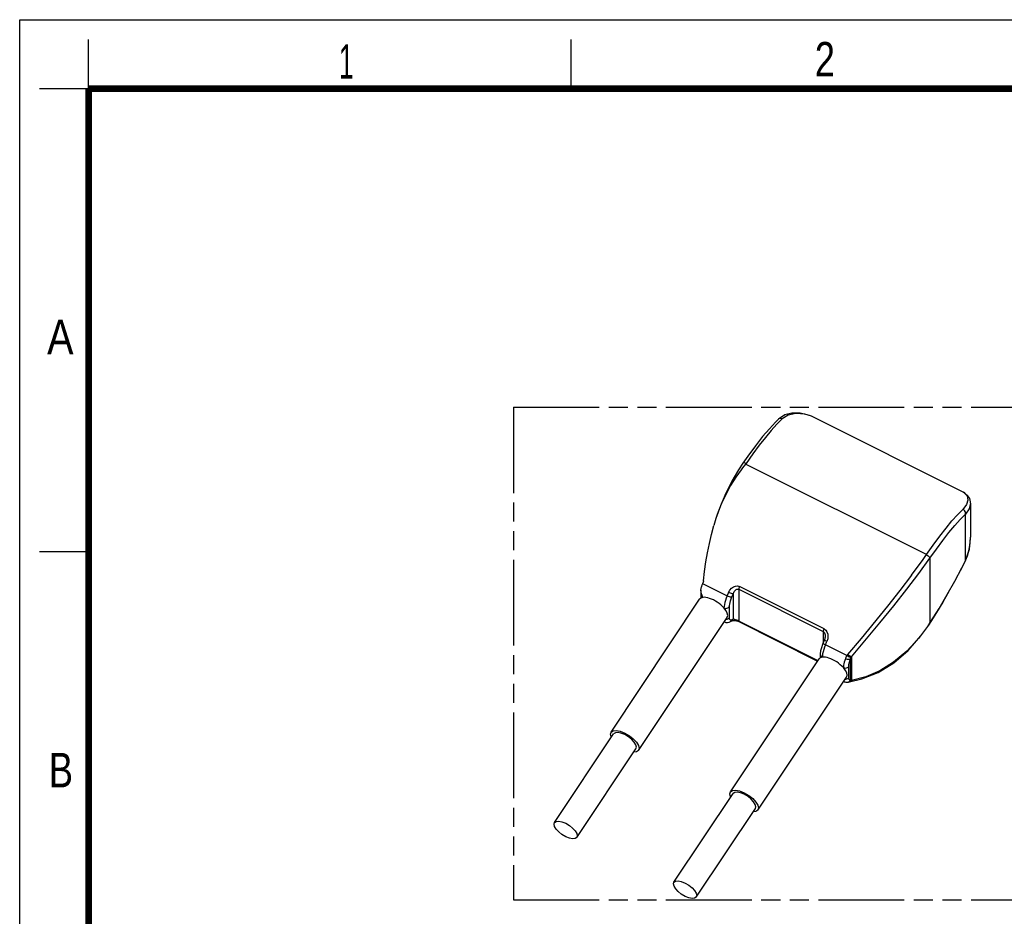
# Model space of a CAD drawing. Header units: millimetres. Extents: x 0 to 210, y 0 to 297.
# Tile 3 of 4: x 0 to 100, y 206 to 297. Entities that reach past the tile are written whole.
import ezdxf

# ---------------------------------------------------------------- set-up
doc = ezdxf.new("R2010")
doc.units = ezdxf.units.MM
doc.header["$LTSCALE"] = 19.36
doc.linetypes.add('PHANTOM', pattern=[0.8, 0.45, -0.05, 0.1, -0.05, 0.1, -0.05])
doc.layers.get('0').update_dxf_attribs({"linetype": 'CONTINUOUS'})
doc.layers.add('DEFAULT_3', color=7, linetype='PHANTOM')
doc.styles.add('TEXTSTYLE_2', font='txt', dxfattribs={"width": 0.75})

msp = doc.modelspace()

# ---------------------------------------------------------------- linework, layer by layer
at = {"color": 2, "linetype": 'Continuous'}
for p, q in [((0, 0), (0, 297)), ((0, 297), (210, 297)), ((7, 290), (7, 295)), ((56, 290), (56, 295)), ((7, 290), (2, 290)), ((7, 243), (2, 243))]:
    msp.add_line(p, q, dxfattribs=at)
at = {"color": 7, "linetype": 'Continuous'}
for p, q in [((77.034, 256.4592), (76.7457, 256.174)), ((77.034, 256.4592), (77.0336, 256.4588)), ((80.7207, 256.6), (80.3846, 256.7518)), ((95.794, 249.0644), (80.7203, 256.6013)), ((73.4181, 251.9847), (72.983, 251.3279)), ((73.9342, 252.716), (73.418, 251.9846)), ((73.4181, 251.9847), (73.418, 251.9846)), ((73.3148, 251.4204), (73.2387, 251.3242)), ((73.3915, 251.5161), (73.3148, 251.4204)), ((73.701, 251.8954), (73.3915, 251.5161)), ((96.5526, 247.9282), (96.5526, 244.4732)), ((70.6966, 246.3684), (70.4783, 245.6547)), ((96.5522, 244.405), (96.5526, 244.4727)), ((92.4095, 242.3411), (92.4099, 235.7731)), ((69.1641, 239.1184), (69.1641, 238.3113)), ((69.2371, 239.5108), (69.2177, 239.4568)), ((69.3787, 239.8686), (69.345, 239.7876)), ((73.0047, 239.204), (81.5957, 234.9085)), ((81.6743, 235.1853), (73.0833, 239.4808)), ((60.0402, 224.7043), (69.0402, 238.2043)), ((69.1548, 238.3082), (69.0397, 238.2033)), ((69.3674, 238.3795), (69.1641, 238.3113)), ((69.2813, 238.5531), (69.2195, 238.7339)), ((69.3682, 238.3795), (69.2813, 238.5531)), ((71.7214, 237.0253), (71.5094, 237.3093)), ((71.8487, 236.7726), (71.7214, 237.0253)), ((62.8359, 222.8405), (71.8359, 236.3405)), ((71.891, 236.5458), (71.8487, 236.7726)), ((72.1758, 235.9172), (72.2485, 235.961)), ((72.2485, 235.961), (72.3238, 236.0078)), ((72.3298, 236.0113), (72.3293, 236.0103)), ((72.4988, 236.0371), (72.6263, 236.0309)), ((72.6263, 236.0309), (72.7671, 236.0071)), ((72.7671, 236.0071), (72.9045, 235.9676)), ((72.9045, 235.9676), (73.0258, 235.9166)), ((81.0655, 231.944), (73.0047, 235.9744)), ((71.5473, 235.9076), (71.6175, 235.8725)), ((71.8668, 235.82), (72.0289, 235.8495)), ((72.0289, 235.8495), (72.1756, 235.9171)), ((72.1758, 235.9172), (72.1756, 235.9171)), ((73.0258, 235.9166), (80.9541, 231.9525)), ((92.1917, 235.4093), (92.2087, 235.4347)), ((92.2087, 235.4347), (92.4596, 235.8232)), ((92.2087, 235.4347), (92.2672, 235.5281)), ((92.2672, 235.5281), (92.3723, 235.7081)), ((92.3723, 235.7081), (92.3791, 235.7194)), ((81.7205, 234.0918), (81.5815, 233.7597)), ((81.793, 234.5158), (81.7958, 234.4502)), ((81.7957, 234.4531), (81.7957, 234.4504)), ((81.4043, 233.2683), (81.3236, 232.9456)), ((81.522, 233.6107), (81.4043, 233.2683)), ((81.5816, 233.7599), (81.522, 233.6107)), ((72.1645, 218.6421), (81.1645, 232.1421)), ((81.2788, 232.2465), (81.164, 232.1412)), ((81.491, 232.3186), (81.2788, 232.2465)), ((81.2885, 232.6214), (81.2885, 232.2498)), ((81.6403, 232.3223), (81.491, 232.3186)), ((83.6337, 231.2472), (83.4845, 231.4002)), ((83.8457, 230.9632), (83.6337, 231.2472)), ((83.973, 230.7106), (83.8457, 230.9632)), ((74.9602, 216.7783), (83.9602, 230.2783)), ((84.0154, 230.4838), (83.973, 230.7106)), ((83.6716, 229.8454), (83.7418, 229.8104)), ((83.9769, 229.7575), (84.0639, 229.7652)), ((84.0643, 229.765), (84.0651, 229.7652)), ((84.0651, 229.7652), (84.1163, 229.7756)), ((84.1163, 229.7756), (84.1875, 229.7932)), ((84.1875, 229.7932), (84.2199, 229.8014)), ((84.2388, 229.8055), (84.2571, 229.8086)), ((84.2571, 229.8086), (84.2563, 229.8085)), ((54.3064, 215.5268), (60.3064, 224.5268)), ((56.5696, 214.018), (62.5696, 223.018)), ((62.8896, 223.0502), (62.8353, 222.84)), ((66.4308, 209.4646), (72.4308, 218.4646)), ((68.694, 207.9558), (74.694, 216.9558)), ((75.014, 216.988), (74.9597, 216.7778))]:
    msp.add_line(p, q, dxfattribs=at)
at = {"color": 9, "linetype": 'Continuous'}
for p, q in [((77.4059, 256.489), (76.8771, 255.9527)), ((92.063, 242.7144), (73.701, 251.8954)), ((95.794, 249.0644), (95.844, 249.0377)), ((95.844, 249.0377), (96.1891, 248.6903)), ((96.1891, 248.6903), (96.2831, 248.2571)), ((96.0166, 242.1184), (96.0166, 246.8171)), ((96.0166, 242.1184), (95.4912, 241.0766)), ((96.0166, 242.1183), (96.0295, 242.1156)), ((94.9536, 240.0352), (94.9338, 240.0262)), ((69.345, 239.7876), (71.8392, 238.5406)), ((73.0047, 239.204), (73.0047, 235.9744)), ((72.4583, 238.7512), (72.4583, 236.1735)), ((72.0583, 236.2882), (72.0583, 237.4365)), ((72.0676, 236.1909), (72.0583, 236.2882)), ((72.3202, 236.0891), (72.2734, 236.0049)), ((72.3236, 236.0074), (72.3298, 236.0113)), ((72.4117, 236.0884), (72.4583, 236.1735)), ((72.5063, 236.1606), (72.4583, 236.1735)), ((72.8256, 236.0541), (72.6855, 236.1054)), ((71.6175, 235.8725), (71.6139, 235.8744)), ((84.4438, 232.3518), (87.35, 235.8055)), ((92.3723, 235.7081), (91.2727, 234.2073)), ((81.5957, 234.9085), (81.5957, 233.7937)), ((81.7238, 234.0614), (81.72, 234.0916)), ((81.7952, 234.4818), (81.7957, 234.4531)), ((82.0412, 234.1551), (81.9573, 233.8903)), ((82.0714, 234.4076), (82.0412, 234.1551)), ((81.7197, 233.3076), (81.6384, 233.0729)), ((81.8158, 233.5523), (81.7197, 233.3076)), ((81.8158, 233.5523), (81.9335, 233.8339)), ((83.9859, 232.4672), (81.8158, 233.5523)), ((81.9335, 233.8339), (81.9573, 233.8903)), ((81.2885, 232.6214), (81.2887, 232.6104)), ((81.4056, 232.3764), (81.4885, 232.3214)), ((81.4989, 232.472), (81.491, 232.3186)), ((84.3436, 229.9862), (84.3436, 232.097)), ((84.4438, 232.3518), (84.4438, 229.9311)), ((84.1826, 230.226), (84.1826, 231.3743)), ((84.1879, 230.1476), (84.1826, 230.226)), ((84.2892, 229.8973), (84.3436, 229.9862)), ((84.3514, 229.9779), (84.3436, 229.9862)), ((84.4053, 229.9455), (84.357, 229.8821)), ((84.4438, 229.9311), (84.4053, 229.9455)), ((83.7274, 229.8188), (83.7415, 229.8105)), ((84.0651, 229.7652), (84.1226, 229.78)), ((84.2945, 229.8325), (84.2199, 229.8014)), ((84.357, 229.8821), (84.2945, 229.8325))]:
    msp.add_line(p, q, dxfattribs=at)
at = {"color": 7, "linetype": 'Continuous', "const_width": 0.7}
for points in [[(7, 7), (7, 290)], [(7, 290), (203, 290)]]:
    msp.add_lwpolyline(points, dxfattribs=at)
at = {"color": 7, "linetype": 'Continuous'}
for points in [[(80.3846, 256.7518), (79.7217, 256.9582), (78.8197, 257.0413), (78.0295, 256.8792), (77.4059, 256.489)], [(80.3846, 256.7518), (80.1946, 256.8264), (79.2294, 257.0665), (78.3872, 257.068), (77.6919, 256.8851)], [(76.7457, 256.174), (76.1177, 255.4962), (75.4377, 254.6912), (74.7077, 253.7625), (73.9342, 252.716)], [(77.6919, 256.8851), (77.1305, 256.5457), (77.0336, 256.4588)], [(72.983, 251.3279), (72.2991, 250.1577), (71.6927, 248.9397), (71.161, 247.6817), (70.6942, 246.3691)], [(73.2387, 251.3242), (72.7, 250.5626), (72.1856, 249.7255), (71.6939, 248.8127), (71.2387, 247.8273), (70.8336, 246.7738), (70.6966, 246.3684)], [(96.5515, 247.9282), (96.5429, 248.072), (96.4572, 248.394), (96.2697, 248.6969), (95.9641, 248.9643), (95.8423, 249.0377)], [(96.5526, 247.928), (96.4121, 247.358), (96.0166, 246.8171)], [(69.4284, 240.0603), (69.5432, 241.0166), (69.6828, 241.967), (69.8448, 242.9092), (70.0309, 243.8398), (70.2429, 244.7557), (70.4783, 245.6547)], [(96.0166, 242.1183), (96.4245, 243.2791), (96.5522, 244.405)], [(96.0295, 242.1156), (96.2373, 242.6072), (96.417, 243.2272), (96.5234, 243.8923), (96.5512, 244.4048)], [(92.4596, 235.8232), (93.3436, 237.24), (94.1787, 238.652), (94.9536, 240.0352), (95.6642, 241.3843), (96.0295, 242.1156)], [(69.4284, 240.0604), (69.4241, 240.028), (69.4181, 239.9957), (69.4106, 239.9636), (69.4015, 239.9316), (69.3909, 239.8999), (69.3787, 239.8686)], [(69.1644, 239.1185), (69.1781, 239.2826), (69.2177, 239.4568)], [(69.2195, 238.7339), (69.1793, 238.9184), (69.1644, 239.1185)], [(69.2997, 239.6757), (69.2781, 239.6202), (69.2572, 239.5652), (69.2371, 239.5108)], [(69.345, 239.7876), (69.322, 239.7315), (69.2997, 239.6757)], [(70.438, 238.1124), (70.237, 238.2047), (70.0434, 238.2782), (69.8556, 238.3331), (69.6784, 238.3686), (69.5164, 238.384), (69.3682, 238.3795)], [(71.5094, 237.3089), (71.3604, 237.462), (71.1979, 237.6088), (71.0205, 237.7506), (70.8327, 237.8835), (70.6391, 238.0037), (70.438, 238.1124)], [(71.8364, 236.3414), (71.8486, 236.3615), (71.891, 236.5458)], [(72.3293, 236.0103), (72.3379, 236.0136), (72.3978, 236.0284), (72.4988, 236.0371)], [(71.6138, 235.8744), (71.7069, 235.8385), (71.8668, 235.82)], [(84.2563, 229.8085), (85.5134, 230.0953), (87.1569, 230.766), (88.741, 231.7496), (90.1974, 232.9962), (91.5122, 234.4771), (92.1917, 235.4092)], [(92.3855, 235.7301), (92.3912, 235.7398), (92.3968, 235.7496), (92.403, 235.7606), (92.4095, 235.7726)], [(81.7958, 234.4502), (81.7954, 234.4228), (81.7864, 234.3257), (81.7662, 234.2271), (81.7345, 234.1279), (81.72, 234.0916)], [(81.3236, 232.9456), (81.2896, 232.6607), (81.289, 232.6104)], [(81.9803, 232.2708), (81.8029, 232.3064), (81.6403, 232.3223)], [(82.5624, 232.0502), (82.3614, 232.1425), (82.1679, 232.216), (81.9803, 232.2708)], [(83.4845, 231.4002), (83.322, 231.5468), (83.1446, 231.6886), (82.9569, 231.8215), (82.7633, 231.9416), (82.5624, 232.0502)], [(83.9607, 230.2793), (83.973, 230.2994), (84.0154, 230.4838)], [(83.7415, 229.8105), (83.7774, 229.7944), (83.8741, 229.7664), (83.9769, 229.7575)], [(84.2182, 229.801), (84.2211, 229.8017), (84.2388, 229.8055)], [(60.0727, 224.1762), (60.0529, 224.2084), (59.9864, 224.4947), (60.0407, 224.7048)], [(60.0407, 224.7048), (60.2525, 224.8473), (60.5653, 224.8808)], [(60.7364, 224.6693), (60.4829, 224.6442), (60.307, 224.5274)], [(60.5653, 224.8808), (60.957, 224.8006), (61.438, 224.6124)], [(61.438, 224.4524), (61.0519, 224.6041), (60.7364, 224.6693)], [(61.438, 224.6124), (61.9149, 224.3228), (62.3047, 224.0136), (62.6179, 223.6694), (62.8232, 223.3364), (62.8896, 223.0502)], [(62.5622, 223.4127), (62.3977, 223.6829), (62.1445, 223.9632), (61.8274, 224.2154), (61.438, 224.4524)], [(62.569, 223.0174), (62.6131, 223.182), (62.5622, 223.4127)], [(62.8353, 222.84), (62.6235, 222.6975), (62.3354, 222.6667)], [(72.197, 218.114), (72.1772, 218.1462), (72.1108, 218.4325), (72.165, 218.6427)], [(72.165, 218.6427), (72.3768, 218.7852), (72.6896, 218.8186)], [(72.8607, 218.6072), (72.6072, 218.582), (72.4314, 218.4652)], [(72.6896, 218.8186), (73.0814, 218.7385), (73.5624, 218.5502)], [(73.5624, 218.3902), (73.1763, 218.5419), (72.8607, 218.6072)], [(73.5624, 218.5502), (74.0393, 218.2607), (74.4291, 217.9515), (74.7422, 217.6072), (74.9475, 217.2743), (75.014, 216.988)], [(74.6866, 217.3505), (74.5221, 217.6207), (74.2689, 217.901), (73.9517, 218.1533), (73.5624, 218.3902)], [(74.6934, 216.9552), (74.7375, 217.1198), (74.6866, 217.3505)], [(74.9597, 216.7778), (74.7479, 216.6353), (74.4597, 216.6045)], [(55.438, 214.0924), (55.0519, 214.3268), (54.7364, 214.5771), (54.4829, 214.8558), (54.3167, 215.1253), (54.2629, 215.3571), (54.3068, 215.5272)], [(54.3068, 215.5272), (54.4783, 215.6426), (54.7315, 215.6697), (55.0487, 215.6048), (55.438, 215.4524)], [(55.438, 215.4524), (55.8241, 215.218), (56.1396, 214.9677), (56.3932, 214.689), (56.5593, 214.4195), (56.6131, 214.1877), (56.5692, 214.0176)], [(56.5692, 214.0176), (56.3977, 213.9022), (56.1445, 213.8752), (55.8274, 213.94), (55.438, 214.0924)], [(67.5624, 208.0302), (67.1763, 208.2647), (66.8607, 208.5149), (66.6072, 208.7936), (66.441, 209.0632), (66.3873, 209.2949), (66.4312, 209.4651)], [(66.4312, 209.4651), (66.6027, 209.5804), (66.8559, 209.6075), (67.173, 209.5426), (67.5624, 209.3902)], [(67.5624, 209.3902), (67.9484, 209.1558), (68.264, 208.9055), (68.5175, 208.6268), (68.6837, 208.3573), (68.7375, 208.1255), (68.6935, 207.9554)], [(68.6935, 207.9554), (68.5221, 207.84), (68.2689, 207.813), (67.9517, 207.8779), (67.5624, 208.0302)]]:
    msp.add_lwpolyline(points, dxfattribs=at)
at = {"color": 9, "linetype": 'Continuous'}
for points in [[(76.8771, 255.9527), (76.3149, 255.3258), (75.7191, 254.61), (75.0916, 253.8098), (74.4366, 252.9297), (73.7583, 251.9737)], [(77.4059, 256.489), (77.3187, 256.5216), (77.2261, 256.5329), (77.1385, 256.5199), (77.0616, 256.4819), (77.034, 256.4592)], [(73.7583, 251.9737), (73.6705, 252.0104), (73.5843, 252.0311), (73.51, 252.0327), (73.4522, 252.0149), (73.4181, 251.9847)], [(73.7583, 251.9737), (73.7488, 251.9605), (73.7393, 251.9474), (73.7198, 251.9215)], [(73.7198, 251.9215), (73.7103, 251.9084), (73.701, 251.8954)], [(96.2831, 248.2571), (96.1274, 247.7865), (95.765, 247.3081)], [(92.063, 242.7144), (92.7504, 243.6864), (93.417, 244.5848), (94.0548, 245.4005), (94.6592, 246.1282), (95.2296, 246.7652), (95.7656, 247.3092)], [(96.0167, 246.8171), (96.0295, 246.9), (96.0194, 246.9934), (95.9856, 247.0873), (95.9291, 247.176), (95.8525, 247.2531), (95.7652, 247.3094)], [(92.4095, 242.3411), (93.0781, 243.2854), (93.7216, 244.1532), (94.3416, 244.9472), (94.933, 245.6594), (95.4908, 246.2818), (96.0166, 246.8171)], [(87.35, 235.8055), (88.7601, 237.5183), (90.0918, 239.1967), (91.3063, 240.8025), (92.4092, 242.3406)], [(90.5634, 240.6392), (91.7187, 242.2204), (91.7896, 242.3203), (91.925, 242.5201)], [(91.925, 242.5201), (91.9937, 242.6179), (92.063, 242.7144)], [(92.063, 242.7144), (92.152, 242.665), (92.2374, 242.6023), (92.3088, 242.5337), (92.363, 242.4636), (92.3977, 242.3967), (92.4092, 242.3406)], [(90.5634, 240.6392), (89.3812, 239.0872), (88.1077, 237.4864)], [(71.9807, 238.8786), (72.1121, 239.1202), (72.2715, 239.3084), (72.4644, 239.4457), (72.6723, 239.5239), (72.8767, 239.5347), (73.0833, 239.4808)], [(72.4583, 238.7512), (72.4991, 238.863), (72.5493, 238.9628), (72.6066, 239.0491), (72.6714, 239.1213), (72.7431, 239.1784), (72.8232, 239.2155), (72.9128, 239.2253), (73.0047, 239.204)], [(73.08, 239.4734), (73.0583, 239.4207), (73.0397, 239.3696), (73.0247, 239.3213), (73.0137, 239.277), (73.007, 239.2376), (73.0047, 239.2041)], [(94.3429, 238.9651), (93.7232, 237.8998), (93.0794, 236.8365), (92.4099, 235.7731)], [(71.8392, 238.5406), (71.7433, 238.2965), (71.6621, 238.0623), (71.5974, 237.8424), (71.5502, 237.6412), (71.5215, 237.4625), (71.5119, 237.3097)], [(71.8392, 238.5406), (71.9569, 238.8222), (71.9807, 238.8786)], [(71.8392, 238.5406), (71.9333, 238.4977), (72.0303, 238.4613), (72.1236, 238.4338), (72.2064, 238.4176), (72.2733, 238.4134), (72.3201, 238.4212)], [(72.4583, 238.7512), (72.4152, 238.7453), (72.3502, 238.7509), (72.2694, 238.7682), (72.1766, 238.7964), (72.0762, 238.8348), (71.9807, 238.8786)], [(72.0583, 237.4365), (72.0676, 237.5618), (72.0911, 237.7042), (72.1291, 237.8653), (72.1805, 238.0405), (72.2441, 238.2253), (72.3201, 238.4212)], [(72.3201, 238.4212), (72.4351, 238.6961), (72.4583, 238.7512)], [(71.5094, 237.3093), (71.6061, 237.275), (71.71, 237.2633), (71.814, 237.2749), (71.9111, 237.3093), (71.9944, 237.3644), (72.0583, 237.4365)], [(88.1077, 237.4864), (85.4267, 234.2049), (84.0644, 232.5739)], [(72.0583, 236.2882), (71.9947, 236.2164), (71.9119, 236.1614), (71.8154, 236.1268), (71.7119, 236.115), (71.6874, 236.1178)], [(72.3202, 236.0891), (72.2441, 236.0567), (72.1806, 236.0509), (72.1292, 236.0719), (72.0911, 236.1189), (72.0676, 236.1909)], [(72.2734, 236.0049), (72.2064, 235.9377), (72.1758, 235.9172)], [(72.4583, 236.1735), (72.4351, 236.1589), (72.412, 236.1446), (72.3889, 236.1304), (72.366, 236.1164), (72.3431, 236.1026), (72.3202, 236.0891)], [(72.3298, 236.0113), (72.3423, 236.0199), (72.4117, 236.0884)], [(72.6855, 236.1054), (72.6223, 236.1261), (72.5627, 236.1448), (72.5063, 236.1606)], [(73.0047, 235.9744), (72.9127, 236.0207), (72.8256, 236.0541)], [(73.0047, 235.9703), (73.0076, 235.945), (73.0147, 235.9269), (73.0257, 235.9167)], [(71.6139, 235.8744), (71.5972, 235.8852), (71.5621, 235.9298)], [(81.5957, 234.9127), (81.5985, 234.9464), (81.6057, 234.986), (81.6171, 235.0306), (81.6325, 235.0794), (81.6517, 235.1314), (81.6743, 235.1853)], [(81.6743, 235.1853), (81.8452, 235.05), (81.9681, 234.8751), (82.0452, 234.6543), (82.0714, 234.4076)], [(81.5957, 234.9085), (81.6749, 234.8439), (81.7308, 234.764), (81.7655, 234.6772), (81.786, 234.5835), (81.794, 234.5083)], [(81.9573, 233.8903), (81.8761, 233.9344), (81.805, 233.9807), (81.7533, 234.0237), (81.7238, 234.0614)], [(91.2719, 234.2063), (90.0617, 232.9032), (88.7361, 231.7938), (87.3335, 230.916), (85.9018, 230.2999), (84.4438, 229.9311)], [(81.6384, 233.0729), (81.5734, 232.8528), (81.5264, 232.6512), (81.4989, 232.472)], [(81.8158, 233.5523), (81.7311, 233.5988), (81.6609, 233.646), (81.6102, 233.6905), (81.5834, 233.7291), (81.5814, 233.7596)], [(81.2887, 232.6104), (81.3021, 232.5317), (81.3421, 232.4482), (81.4056, 232.3764)], [(83.8374, 232.1509), (83.7775, 231.9717), (83.7274, 231.8014), (83.6879, 231.6421), (83.6593, 231.4956), (83.642, 231.3636), (83.6362, 231.2475)], [(83.9859, 232.4672), (83.9565, 232.4166), (83.9289, 232.3651), (83.9033, 232.3127), (83.8796, 232.2594), (83.8576, 232.2055), (83.8374, 232.1509)], [(84.3436, 232.097), (84.2938, 232.073), (84.2221, 232.0609), (84.1357, 232.0627), (84.0384, 232.0788), (83.9345, 232.1094), (83.8374, 232.1509)], [(84.0644, 232.5739), (84.0505, 232.5567), (84.037, 232.5393), (84.0238, 232.5216), (84.0109, 232.5037), (83.9982, 232.4856), (83.9859, 232.4672)], [(84.4052, 232.2777), (84.3569, 232.281), (84.2944, 232.297), (84.2228, 232.3249), (84.1447, 232.3639), (84.063, 232.4129), (83.9859, 232.4672)], [(84.4438, 232.3518), (84.3962, 232.3616), (84.3376, 232.3841), (84.2719, 232.4182), (84.202, 232.4629), (84.1308, 232.5162), (84.0644, 232.5739)], [(84.1826, 231.3743), (84.1879, 231.4684), (84.2019, 231.5738), (84.2249, 231.6911), (84.2564, 231.8183), (84.2959, 231.9534), (84.3436, 232.097)], [(84.3436, 232.097), (84.3514, 232.1278), (84.3601, 232.1584), (84.3698, 232.1887), (84.3804, 232.2187), (84.3923, 232.2484), (84.4052, 232.2777)], [(84.4052, 232.2777), (84.4113, 232.2904), (84.4175, 232.303), (84.4238, 232.3154), (84.4304, 232.3276), (84.437, 232.3398), (84.4438, 232.3518)], [(83.6337, 231.2472), (83.7317, 231.2126), (83.8362, 231.2011), (83.9399, 231.213), (84.0362, 231.2475), (84.1191, 231.3026), (84.1826, 231.3743)], [(84.1826, 230.226), (84.1191, 230.1543), (84.0362, 230.0992), (83.9398, 230.0646), (83.8362, 230.0528), (83.8117, 230.0556)], [(84.3436, 229.9862), (84.2959, 229.9866), (84.2564, 230.0032), (84.2249, 230.0359), (84.2019, 230.0843), (84.1879, 230.1476)], [(84.4053, 229.9455), (84.3923, 229.9509), (84.3805, 229.9568), (84.3698, 229.9632), (84.3602, 229.9703), (84.3514, 229.9779)], [(83.6851, 229.8657), (83.6881, 229.8594), (83.7274, 229.8188)], [(84.1226, 229.78), (84.2121, 229.8257), (84.2892, 229.8973)], [(84.4439, 229.9311), (84.396, 229.8762), (84.3373, 229.8349), (84.2722, 229.8113), (84.2571, 229.8086)]]:
    msp.add_lwpolyline(points, dxfattribs=at)
at = {"layer": 'DEFAULT_3', "color": 91, "linetype": 'PHANTOM', "true_color": 0x80ff80}
for p, q in [((50.1286, 257.68), (50.1286, 207.68)), ((50.1286, 257.68), (150.1286, 257.68)), ((50.1286, 207.68), (150.1286, 207.68))]:
    msp.add_line(p, q, dxfattribs=at)

# ---------------------------------------------------------------- texts
at = {"color": 5, "linetype": 'Continuous', "style": 'TEXTSTYLE_2'}
for s, width, p in [('1', 0.571429, (32.414, 291.0005)), ('2', 0.785714, (80.7314, 291.2396)), ('A', 0.857143, (2.7873, 263.0481)), ('B', 0.785714, (2.9587, 219.0995))]:
    msp.add_text(s, height=3.5, dxfattribs=dict(at, width=width)).set_placement(p)

doc.saveas('drawing.dxf')
